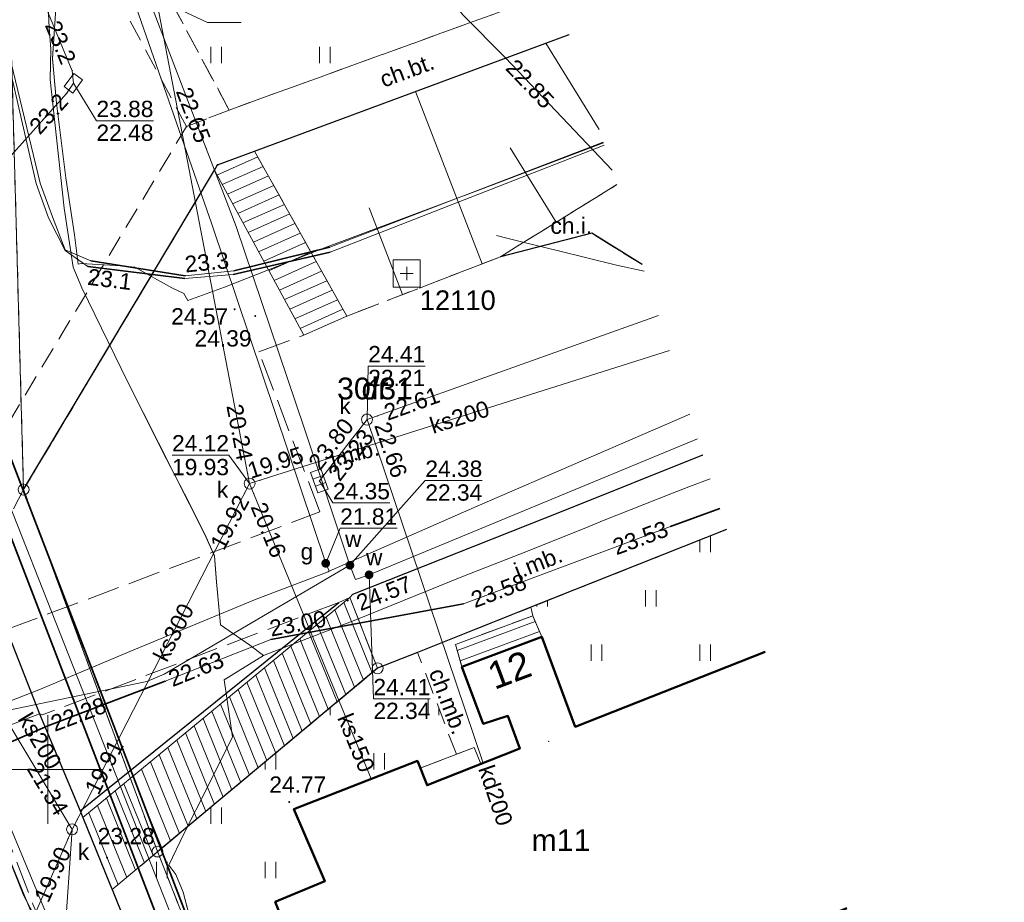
# Model space of a CAD drawing. Extents: x 7395144 to 7395446, y 6007497 to 6007827.
# Tile 53 of 62: x 7395399 to 7395444, y 6007644 to 6007684. Entities that reach past the tile are written whole.
import ezdxf
from ezdxf.enums import TextEntityAlignment as Align

# ---------------------------------------------------------------- set-up
doc = ezdxf.new("R2010")
doc.units = 0
doc.header["$PDSIZE"] = 0.75
for name, pattern in [('PRZER1-1', [2, 1, -1]), ('PRZER2-1', [3, 2, -1]), ('PRZER3-1', [4, 3, -1])]:
    doc.linetypes.add(name, pattern=pattern)
doc.layers.get('0').update_dxf_attribs({"linetype": 'CONTINUOUS', "lineweight": 13})
for name, color, linetype, lineweight in [('GEPADR', 7, 'CONTINUOUS', 18), ('GEPADR_O', 7, 'CONTINUOUS', 18), ('GEPPGD', 7, 'CONTINUOUS', 18), ('GESBZO', 7, 'CONTINUOUS', 50), ('GESBZO_O', 7, 'CONTINUOUS', 50), ('GESDZI', 7, 'CONTINUOUS', 18), ('GESDZI_O', 7, 'CONTINUOUS', 18), ('GESSCH', 7, 'CONTINUOUS', 18), ('GSLKRW', 7, 'CONTINUOUS', 25), ('GSPSSP', 7, 'CONTINUOUS', 18), ('GSPSSP_O', 7, 'CONTINUOUS', 18), ('GSPWPS', 7, 'CONTINUOUS', 13), ('GSPWPS_O', 7, 'CONTINUOUS', 13), ('GSSIIN', 7, 'CONTINUOUS', 18), ('GSSKOA', 7, 'PRZER3-1', 18), ('GSSKOA_O', 7, 'PRZER3-1', 18), ('GSSKOD', 7, 'PRZER2-1', 18), ('GSSKOD_O', 7, 'PRZER2-1', 18), ('GSSSCK', 7, 'CONTINUOUS', 18), ('GSSUTR', 7, 'PRZER2-1', 18), ('GSSZSN', 7, 'PRZER2-1', 18), ('GULLOB', 7, 'CONTINUOUS', 35), ('GUPIKP', 7, 'CONTINUOUS', 18), ('GUPPRZ', 7, 'CONTINUOUS', 18), ('GUPPRZ_O', 7, 'CONTINUOUS', 18)]:
    doc.layers.add(name, color=color, linetype=linetype, lineweight=lineweight)
for name, color, linetype, lineweight, true_color in [('GESUZY', 7, 'PRZER1-1', 18, 0x008000), ('GESUZY_O', 7, 'PRZER1-1', 18, 0x008000), ('GULCPR', 7, 'CONTINUOUS', 18, 0xd200d2), ('GULEPR', 1, 'CONTINUOUS', 18, 0xff0000), ('GULGPR', 7, 'CONTINUOUS', 18, 0xbfbf00), ('GULKPR', 7, 'CONTINUOUS', 18, 0x803300), ('GULKPR_O', 7, 'CONTINUOUS', 18, 0x803300), ('GULTPR', 7, 'CONTINUOUS', 18, 0xff9100), ('GULWPR', 5, 'CONTINUOUS', 18, 0x0000ff), ('GUPGZA', 7, 'CONTINUOUS', 18, 0xbfbf00), ('GUPGZA_O', 7, 'CONTINUOUS', 18, 0xbfbf00), ('GUPKKS', 7, 'CONTINUOUS', 18, 0x803300), ('GUPKSD', 7, 'CONTINUOUS', 18, 0x803300), ('GUPKSD_O', 7, 'CONTINUOUS', 18, 0x803300), ('GUPWZA', 5, 'CONTINUOUS', 18, 0x0000ff), ('GUPWZA_O', 5, 'CONTINUOUS', 18, 0x0000ff)]:
    doc.layers.add(name, color=color, linetype=linetype, lineweight=lineweight, true_color=true_color)
doc.styles.add('GEO-INFO', font='arial.ttf')
pattern_1 = [(90, (7390000, 6000000), (-2.5, 2.5), [0.75, -4.25]), (90, (7390000.5, 6000000), (-2.5, 2.5), [0.75, -4.25])]

# ---------------------------------------------------------------- blocks, each defined once
blk = doc.blocks.new('KOLO')
blk.add_hatch(color=0).paths.add_polyline_path([(-0.5, 0), (-0.482963, -0.12941), (-0.433013, -0.25), (-0.353553, -0.353553), (-0.25, -0.433013), (-0.12941, -0.482963), (0, -0.5), (0.12941, -0.482963), (0.25, -0.433013), (0.353553, -0.353553), (0.433013, -0.25), (0.482963, -0.12941), (0.5, 0), (0.482963, 0.12941), (0.433013, 0.25), (0.353553, 0.353553), (0.25, 0.433013), (0.12941, 0.482963), (0, 0.5), (-0.12941, 0.482963), (-0.25, 0.433013), (-0.353553, 0.353553), (-0.433013, 0.25), (-0.482963, 0.12941)])
blk = doc.blocks.new('POINT')
at = {"color": 0}
blk.add_point((0, 0), dxfattribs=at)
blk = doc.blocks.new('SUUS05')
at = {"color": 0}
blk.add_lwpolyline([(0.5, -0.25), (-0.5, -0.25), (-0.5, 0.25), (0.5, 0.25)], close=True, dxfattribs=at)
for points in [[(-0.175, -0.25), (-0.175, 0.25)], [(0.175, -0.25), (0.175, 0.25)]]:
    blk.add_lwpolyline(points, dxfattribs=at)
blk = doc.blocks.new('OKRAG_PELNY')
at = {"color": 0}
blk.add_lwpolyline([(0, 0.5), (0.12941, 0.482963), (0.25, 0.433013), (0.353553, 0.353553), (0.433013, 0.25), (0.482963, 0.12941), (0.5, 0), (0.482963, -0.12941), (0.433013, -0.25), (0.353553, -0.353553), (0.25, -0.433013), (0.12941, -0.482963), (0, -0.5), (-0.12941, -0.482963), (-0.25, -0.433013), (-0.353553, -0.353553), (-0.433013, -0.25), (-0.482963, -0.12941), (-0.5, 0), (-0.482963, 0.12941), (-0.433013, 0.25), (-0.353553, 0.353553), (-0.25, 0.433013), (-0.12941, 0.482963)], close=True, dxfattribs=at)
blk = doc.blocks.new('PROSTOKAT1_5-1_PELNY')
at = {"color": 0}
blk.add_lwpolyline([(0.75, -0.5), (-0.75, -0.5), (-0.75, 0.5), (0.75, 0.5)], close=True, dxfattribs=at)
blk = doc.blocks.new('EPPGN')
blk.add_hatch(color=0).paths.add_polyline_path([(0, -0.09), (0.027812, -0.085595), (0.052901, -0.072812), (0.072812, -0.052901), (0.085595, -0.027812), (0.09, 0), (0.085595, 0.027812), (0.072812, 0.052901), (0.052901, 0.072812), (0.027812, 0.085595), (0, 0.09), (-0.027812, 0.085595), (-0.052901, 0.072812), (-0.072812, 0.052901), (-0.085595, 0.027812), (-0.09, 0), (-0.085595, -0.027812), (-0.072812, -0.052901), (-0.052901, -0.072812), (-0.027812, -0.085595)])
blk = doc.blocks.new('EPPGS')
at = {"color": 0}
blk.add_lwpolyline([(0, 0.5), (0.154508, 0.475528), (0.293893, 0.404508), (0.404508, 0.293893), (0.475528, 0.154508), (0.5, 0), (0.475528, -0.154508), (0.404508, -0.293893), (0.293893, -0.404508), (0.154508, -0.475528), (0, -0.5), (-0.154508, -0.475528), (-0.293893, -0.404508), (-0.404508, -0.293893), (-0.475528, -0.154508), (-0.5, 0), (-0.475528, 0.154508), (-0.404508, 0.293893), (-0.293893, 0.404508), (-0.154508, 0.475528)], close=True, dxfattribs=at)
blk = doc.blocks.new('GSPSSP')
at = {"color": 0}
blk.add_lwpolyline([(1.25, 1.25), (1.25, -1.25), (-1.25, -1.25), (-1.25, 1.25)], close=True, dxfattribs=at)
for points in [[(0.6, 0), (-0.6, 0)], [(0, 0.6), (0, -0.6)]]:
    blk.add_lwpolyline(points, dxfattribs=at)

msp = doc.modelspace()

# ---------------------------------------------------------------- hatches: boundary and pattern name
at = {"layer": 'GSSUTR', "linetype": 'Continuous', "lineweight": 18}
h = msp.add_hatch(dxfattribs=at)
h.set_pattern_fill('PTTU04', scale=0.5, style=0)
h.set_pattern_definition(pattern_1)
h.paths.add_polyline_path([(7395421.691, 6007691.038), (7395420.293, 6007691.01), (7395417.373, 6007691.111), (7395408.39, 6007691.55), (7395401.44, 6007693.26), (7395408.35, 6007680.34), (7395422.45, 6007685.45), (7395423.36, 6007685.793)], flags=0)
h = msp.add_hatch(dxfattribs=at)
h.set_pattern_fill('PTTU04', scale=0.5, style=0)
h.set_pattern_definition(pattern_1)
h.paths.add_polyline_path([(7395431.232, 6007661.043), (7395422.229, 6007657.465), (7395422.32, 6007657.08), (7395422.74, 6007656.1), (7395424.28, 6007651.97), (7395433.023, 6007655.415)], flags=0)
h = msp.add_hatch(dxfattribs=at)
h.set_pattern_fill('PTTU04', scale=0.5, style=0)
h.set_pattern_definition(pattern_1)
h.paths.add_polyline_path([(7395440.284, 6007632.587), (7395438.354, 6007631.94), (7395433.597, 6007630.385), (7395429.708, 6007629.107), (7395428.956, 6007628.971), (7395427.374, 6007628.682), (7395422.646, 6007627.711), (7395419.641, 6007626.913), (7395426.297, 6007629.724), (7395432.957, 6007632.584), (7395436.927, 6007634.186), (7395439.46, 6007635.177), (7395436.771, 6007643.631), (7395427.59, 6007639.94), (7395427.15, 6007641.16), (7395417.02, 6007637.17), (7395415.32, 6007641.66), (7395411.9, 6007640.33), (7395410.47, 6007643.91), (7395412.76, 6007644.87), (7395411.33, 6007648.18), (7395417.01, 6007650.4), (7395417.142, 6007650.071), (7395418.809, 6007650.703), (7395417.013, 6007655.391), (7395415.171, 6007654.659), (7395405.059, 6007646.22), (7395402.97, 6007644.477), (7395407.06, 6007634.3), (7395411.75, 6007622.79), (7395411.89, 6007622.73), (7395429.26, 6007628.22), (7395438.726, 6007631.469), (7395440.472, 6007631.996)], flags=0)
h.paths.add_polyline_path([(7395408.67, 6007640.17), (7395407.89, 6007639.87), (7395407.04, 6007642.23), (7395407.95, 6007642.53)], flags=0)

# ---------------------------------------------------------------- linework, layer by layer
at = {"color": 7, "linetype": 'Continuous', "lineweight": 13, "elevation": 100, "flags": 128}
for points in [[(7395400, 6007647.5), (7395400, 6007652.5)], [(7395397.5, 6007650), (7395402.5, 6007650)]]:
    msp.add_lwpolyline(points, dxfattribs=at)
at = {"layer": 'GESBZO', "color": 7, "linetype": 'Continuous', "lineweight": 50, "elevation": 10.18}
msp.add_lwpolyline([(7395436.771, 6007643.631), (7395427.59, 6007639.94), (7395427.15, 6007641.16), (7395417.02, 6007637.17), (7395415.32, 6007641.66), (7395411.9, 6007640.33), (7395410.47, 6007643.91), (7395412.76, 6007644.87), (7395411.33, 6007648.18), (7395417.01, 6007650.4), (7395417.46, 6007649.28), (7395421.73, 6007650.97), (7395421.18, 6007652.47), (7395420.04, 6007652.1), (7395419.06, 6007654.72), (7395422.74, 6007656.1), (7395424.28, 6007651.97), (7395433.023, 6007655.415)], dxfattribs=at)
at = {"layer": 'GESDZI', "color": 7, "linetype": 'Continuous', "lineweight": 18, "elevation": 10.22}
for points in [[(7395407.82, 6007677.82), (7395398.89, 6007662.88), (7395398.27, 6007685.14), (7395399.22, 6007692.51), (7395402.34, 6007702.67), (7395403.48, 6007715.12), (7395400.6, 6007717.63), (7395402.32, 6007737.72), (7395407.652, 6007735.174)], [(7395442.297, 6007571.78), (7395438.9, 6007572.22), (7395433.44, 6007572.93), (7395426.87, 6007573.78), (7395424.71, 6007558.34), (7395422.21, 6007554.23), (7395427.04, 6007584.14), (7395402.11, 6007588.59), (7395407.56, 6007620.73), (7395392.56, 6007656.98), (7395384.8, 6007680.52), (7395380.12, 6007687.98), (7395387.93, 6007687.6), (7395391.55, 6007686.44), (7395398.27, 6007685.14), (7395398.89, 6007662.88), (7395405.05, 6007646.23), (7395414.78, 6007621.54), (7395431.85, 6007626.76), (7395433.13, 6007624.47), (7395436.27, 6007622.09), (7395440.39, 6007620.59), (7395444.021, 6007620.839)], [(7395431.233, 6007661.041), (7395415.18, 6007654.66), (7395405.05, 6007646.23), (7395398.89, 6007662.88), (7395407.82, 6007677.82), (7395423.992, 6007683.806)], [(7395423.992, 6007683.806), (7395407.82, 6007677.82)], [(7395444.021, 6007620.839), (7395440.39, 6007620.59), (7395436.27, 6007622.09), (7395433.13, 6007624.47), (7395431.85, 6007626.76), (7395414.78, 6007621.54), (7395405.05, 6007646.23), (7395415.18, 6007654.66), (7395431.233, 6007661.041)]]:
    msp.add_lwpolyline(points, dxfattribs=at)
at = {"layer": 'GESDZI_O', "color": 7, "linetype": 'Continuous', "lineweight": 9, "elevation": 10.81, "flags": 128}
msp.add_lwpolyline([(7395408.907, 6007684.361), (7395407.353, 6007684.36), (7395397.89, 6007688.81)], dxfattribs=at)
at = {"layer": 'GESSCH', "color": 7, "linetype": 'Continuous', "lineweight": 18, "elevation": 10.18}
msp.add_lwpolyline([(7395419.06, 6007654.72), (7395418.77, 6007655.76), (7395422.32, 6007657.08), (7395422.74, 6007656.1)], close=True, dxfattribs=at)
at = {"layer": 'GESSCH', "color": 7, "linetype": 'Continuous', "lineweight": 18, "elevation": 10.18, "flags": 128}
for points in [[(7395418.847, 6007655.484), (7395422.432, 6007656.818)], [(7395418.982, 6007655.001), (7395422.63, 6007656.357)]]:
    msp.add_lwpolyline(points, dxfattribs=at)
at = {"layer": 'GESUZY', "color": 96, "linetype": 'PRZER1-1', "lineweight": 18, "ltscale": 0.5, "true_color": 0x008000, "elevation": 10.08}
for points in [[(7395398.89, 6007662.88), (7395398.27, 6007685.14), (7395399.22, 6007692.51), (7395402.34, 6007702.67), (7395403.48, 6007715.12), (7395400.6, 6007717.63), (7395402.32, 6007737.72), (7395407.652, 6007735.174)], [(7395442.297, 6007571.78), (7395438.9, 6007572.22), (7395433.44, 6007572.93), (7395426.87, 6007573.78), (7395424.71, 6007558.34), (7395422.21, 6007554.23), (7395427.04, 6007584.14), (7395402.11, 6007588.59), (7395407.56, 6007620.73), (7395392.56, 6007656.98), (7395384.8, 6007680.52), (7395380.12, 6007687.98), (7395387.93, 6007687.6), (7395391.55, 6007686.44), (7395398.27, 6007685.14), (7395398.89, 6007662.88), (7395405.05, 6007646.23), (7395414.78, 6007621.54), (7395431.85, 6007626.76), (7395433.13, 6007624.47), (7395436.27, 6007622.09), (7395440.39, 6007620.59), (7395444.021, 6007620.839)], [(7395431.233, 6007661.041), (7395415.18, 6007654.66), (7395405.05, 6007646.23), (7395398.89, 6007662.88), (7395407.82, 6007677.82), (7395423.992, 6007683.806)], [(7395423.992, 6007683.806), (7395407.82, 6007677.82), (7395398.89, 6007662.88)], [(7395414.78, 6007621.54), (7395405.05, 6007646.23), (7395415.18, 6007654.66), (7395431.233, 6007661.041)]]:
    msp.add_lwpolyline(points, dxfattribs=at)
at = {"layer": 'GSLKRW', "color": 7, "linetype": 'Continuous', "lineweight": 25, "elevation": 10.18}
for points in [[(7395398.89, 6007662.88), (7395407.67, 6007677.57), (7395407.82, 6007677.82), (7395409.52, 6007678.45), (7395423.991, 6007683.808)], [(7395427.354, 6007673.234), (7395425.033, 6007674.668), (7395420.837, 6007673.592)], [(7395414.045, 6007658.069), (7395423.728, 6007661.897), (7395430.141, 6007664.475)], [(7395431.232, 6007661.043), (7395422.229, 6007657.465), (7395417.013, 6007655.391), (7395415.171, 6007654.659), (7395405.059, 6007646.22)], [(7395396.99, 6007659.31), (7395398.09, 6007656.49), (7395398.11, 6007656.44), (7395399.62, 6007652.57), (7395401.5, 6007648.1), (7395401.62, 6007647.8), (7395402.88, 6007644.7), (7395402.97, 6007644.48), (7395407.06, 6007634.3), (7395407.07, 6007634.3)], [(7395401.5, 6007648.1), (7395413.4, 6007657.69)]]:
    msp.add_lwpolyline(points, dxfattribs=at)
at = {"layer": 'GSSIIN', "color": 7, "linetype": 'Continuous', "lineweight": 18, "elevation": 10.18}
msp.add_lwpolyline([(7395417.142, 6007650.071), (7395419.62, 6007651.01), (7395419.939, 6007650.261), (7395417.46, 6007649.28)], close=True, dxfattribs=at)
at = {"layer": 'GSSKOA', "color": 7, "linetype": 'PRZER3-1', "lineweight": 18, "ltscale": 0.5, "elevation": 10.18}
for points in [[(7395430.141, 6007664.475), (7395423.728, 6007661.897), (7395414.045, 6007658.069), (7395413.91, 6007657.92), (7395413.4, 6007657.69), (7395399.764, 6007652.522), (7395399.62, 6007652.57), (7395398.11, 6007656.44), (7395412.529, 6007661.851), (7395409.716, 6007669.22), (7395411.79, 6007669.98), (7395413.76, 6007670.86), (7395420.837, 6007673.592), (7395425.033, 6007674.668), (7395427.354, 6007673.234)], [(7395431.232, 6007661.043), (7395422.229, 6007657.465), (7395417.013, 6007655.391), (7395415.171, 6007654.659), (7395413.91, 6007657.92), (7395414.045, 6007658.069), (7395423.728, 6007661.897), (7395430.141, 6007664.475)]]:
    msp.add_lwpolyline(points, dxfattribs=at)
for points in [[(7395394.701, 6007655.16), (7395398.092, 6007656.486), (7395398.11, 6007656.44), (7395399.62, 6007652.57), (7395396.407, 6007651.334), (7395395.463, 6007651.069), (7395395.161, 6007650.982), (7395393.556, 6007654.845), (7395393.813, 6007654.936), (7395393.906, 6007654.959)], [(7395396.407, 6007651.334), (7395399.32, 6007643.81), (7395400.33, 6007641.44), (7395409.33, 6007619.67), (7395412.52, 6007620.77), (7395411.75, 6007622.79), (7395407.06, 6007634.3), (7395402.97, 6007644.48), (7395402.88, 6007644.7), (7395401.62, 6007647.8), (7395401.5, 6007648.1), (7395399.62, 6007652.57)]]:
    msp.add_lwpolyline(points, close=True, dxfattribs=at)
at = {"layer": 'GSSKOD', "color": 7, "linetype": 'PRZER2-1', "lineweight": 18, "ltscale": 0.5, "elevation": 10.18}
for points in [[(7395421.691, 6007691.038), (7395420.293, 6007691.01), (7395417.373, 6007691.111), (7395408.39, 6007691.55), (7395401.44, 6007693.26), (7395408.35, 6007680.34), (7395406.39, 6007679.58), (7395398.36, 6007694.59), (7395393.68, 6007697.27), (7395393.94, 6007699.77), (7395398.78, 6007696.73), (7395402.39, 6007695.13), (7395408.34, 6007693.8), (7395415.831, 6007693.788), (7395415.908, 6007693.808), (7395418.955, 6007693.723), (7395420.84, 6007693.713)], [(7395423.991, 6007683.808), (7395409.52, 6007678.45), (7395407.82, 6007677.82), (7395407.67, 6007677.57), (7395398.89, 6007662.88), (7395396.99, 6007659.31), (7395395.87, 6007662.08), (7395406.39, 6007679.58), (7395408.35, 6007680.34), (7395422.45, 6007685.45), (7395423.36, 6007685.793)], [(7395427.354, 6007673.234), (7395425.033, 6007674.668), (7395420.837, 6007673.592), (7395426.186, 6007676.907)]]:
    msp.add_lwpolyline(points, dxfattribs=at)
msp.add_lwpolyline([(7395422.32, 6007657.08), (7395418.77, 6007655.76), (7395419.06, 6007654.72), (7395420.04, 6007652.1), (7395421.18, 6007652.47), (7395421.73, 6007650.97), (7395419.939, 6007650.261), (7395419.62, 6007651.01), (7395418.809, 6007650.703), (7395417.013, 6007655.391), (7395422.229, 6007657.465)], close=True, dxfattribs=at)
at = {"layer": 'GSSSCK', "color": 7, "linetype": 'Continuous', "lineweight": 18, "elevation": 10.18}
for points in [[(7395413.76, 6007670.86), (7395409.52, 6007678.45), (7395407.82, 6007677.82), (7395407.67, 6007677.57), (7395411.79, 6007669.98)], [(7395402.97, 6007644.477), (7395401.623, 6007647.796), (7395413.91, 6007657.92), (7395415.171, 6007654.659)]]:
    msp.add_lwpolyline(points, close=True, dxfattribs=at)
at = {"layer": 'GSSSCK', "color": 7, "linetype": 'Continuous', "lineweight": 18, "elevation": 10.18, "flags": 128}
for points in [[(7395409.667, 6007678.187), (7395407.79, 6007677.349)], [(7395409.912, 6007677.749), (7395408.029, 6007676.908)], [(7395410.156, 6007677.311), (7395408.268, 6007676.468)], [(7395410.401, 6007676.873), (7395408.508, 6007676.027)], [(7395410.646, 6007676.434), (7395408.747, 6007675.586)], [(7395410.891, 6007675.996), (7395408.986, 6007675.145)], [(7395411.136, 6007675.558), (7395409.225, 6007674.705)], [(7395411.38, 6007675.12), (7395409.465, 6007674.264)], [(7395411.625, 6007674.681), (7395409.704, 6007673.823)], [(7395411.87, 6007674.243), (7395409.943, 6007673.382)], [(7395412.115, 6007673.805), (7395410.182, 6007672.942)], [(7395412.36, 6007673.367), (7395410.422, 6007672.501)], [(7395412.605, 6007672.928), (7395410.661, 6007672.06)], [(7395412.849, 6007672.49), (7395410.9, 6007671.619)], [(7395413.094, 6007672.052), (7395411.139, 6007671.179)], [(7395413.339, 6007671.614), (7395411.379, 6007670.738)], [(7395413.584, 6007671.175), (7395411.618, 6007670.297)], [(7395413.62, 6007657.681), (7395414.928, 6007654.456)], [(7395413.215, 6007657.347), (7395414.525, 6007654.12)], [(7395412.406, 6007656.681), (7395413.719, 6007653.447)], [(7395412.811, 6007657.014), (7395414.122, 6007653.784)], [(7395412.002, 6007656.348), (7395413.316, 6007653.111)], [(7395411.598, 6007656.015), (7395412.913, 6007652.774)], [(7395410.789, 6007655.348), (7395412.107, 6007652.102)], [(7395411.193, 6007655.681), (7395412.51, 6007652.438)], [(7395410.384, 6007655.015), (7395411.704, 6007651.765)], [(7395409.98, 6007654.682), (7395411.3, 6007651.429)], [(7395409.171, 6007654.016), (7395410.494, 6007650.756)], [(7395409.576, 6007654.349), (7395410.897, 6007651.092)], [(7395408.767, 6007653.682), (7395410.091, 6007650.42)], [(7395408.363, 6007653.349), (7395409.688, 6007650.083)], [(7395407.554, 6007652.683), (7395408.882, 6007649.41)], [(7395407.958, 6007653.016), (7395409.285, 6007649.747)], [(7395407.149, 6007652.35), (7395408.479, 6007649.074)], [(7395406.745, 6007652.016), (7395408.076, 6007648.738)], [(7395405.936, 6007651.35), (7395407.27, 6007648.065)], [(7395406.341, 6007651.683), (7395407.673, 6007648.401)], [(7395405.532, 6007651.017), (7395406.867, 6007647.728)], [(7395404.723, 6007650.35), (7395406.06, 6007647.056)], [(7395405.128, 6007650.684), (7395406.464, 6007647.392)], [(7395404.319, 6007650.017), (7395405.657, 6007646.719)], [(7395403.914, 6007649.684), (7395405.254, 6007646.383)], [(7395403.106, 6007649.018), (7395404.448, 6007645.71)], [(7395403.51, 6007649.351), (7395404.851, 6007646.046)], [(7395402.701, 6007648.684), (7395404.045, 6007645.374)], [(7395402.297, 6007648.351), (7395403.642, 6007645.037)], [(7395401.893, 6007648.018), (7395403.239, 6007644.701)]]:
    msp.add_lwpolyline(points, dxfattribs=at)
at = {"layer": 'GSSUTR', "color": 7, "linetype": 'PRZER2-1', "lineweight": 18, "ltscale": 0.5, "elevation": 10.1}
for points in [[(7395423.36, 6007685.793), (7395422.45, 6007685.45), (7395408.35, 6007680.34), (7395401.44, 6007693.26)], [(7395422.229, 6007657.465), (7395431.232, 6007661.043)], [(7395433.023, 6007655.415), (7395424.28, 6007651.97), (7395422.74, 6007656.1), (7395422.32, 6007657.08), (7395422.229, 6007657.465)], [(7395436.771, 6007643.631), (7395427.59, 6007639.94), (7395427.15, 6007641.16), (7395417.02, 6007637.17), (7395415.32, 6007641.66), (7395411.9, 6007640.33), (7395410.47, 6007643.91), (7395412.76, 6007644.87), (7395411.33, 6007648.18), (7395417.01, 6007650.4), (7395417.142, 6007650.071), (7395418.809, 6007650.703), (7395417.013, 6007655.391), (7395415.171, 6007654.659), (7395405.059, 6007646.22), (7395402.97, 6007644.477), (7395407.06, 6007634.3), (7395411.75, 6007622.79), (7395411.89, 6007622.73), (7395429.26, 6007628.22), (7395438.726, 6007631.469), (7395440.472, 6007631.996)]]:
    msp.add_lwpolyline(points, dxfattribs=at)
at = {"layer": 'GSSZSN', "color": 7, "linetype": 'PRZER2-1', "lineweight": 18, "ltscale": 0.5, "elevation": 10.06}
for points in [[(7395409.52, 6007678.45), (7395423.991, 6007683.808)], [(7395413.76, 6007670.86), (7395409.52, 6007678.45)], [(7395426.186, 6007676.907), (7395420.837, 6007673.592), (7395413.76, 6007670.86)]]:
    msp.add_lwpolyline(points, dxfattribs=at)
at = {"layer": 'GSSZSN', "color": 7, "linetype": 'Continuous', "lineweight": 18, "elevation": 10.06, "flags": 128}
for points in [[(7395422.921, 6007683.411), (7395425.379, 6007679.445)], [(7395416.931, 6007681.194), (7395419.991, 6007673.266)], [(7395423.403, 6007675.182), (7395421.284, 6007678.601)], [(7395416.329, 6007671.852), (7395414.789, 6007675.841)]]:
    msp.add_lwpolyline(points, dxfattribs=at)
at = {"layer": 'GULCPR', "color": 212, "linetype": 'Continuous', "lineweight": 18, "true_color": 0xd200d2, "elevation": 10.14}
msp.add_lwpolyline([(7395369.833, 6007753.029), (7395369.357, 6007750.26), (7395369.189, 6007749.498), (7395366.116, 6007725.71), (7395366.048, 6007725.189), (7395363.837, 6007725.571), (7395363.599, 6007723.954), (7395364.938, 6007723.745), (7395361.069, 6007693.502), (7395361.575, 6007693.383), (7395383.964, 6007688.097), (7395394.236, 6007672.301), (7395407.687, 6007638.201), (7395412.217, 6007628.241), (7395412.637, 6007627.31)], dxfattribs=at)
at = {"layer": 'GULEPR', "color": 1, "linetype": 'Continuous', "lineweight": 18, "true_color": 0xff0000, "elevation": 10.14}
for points in [[(7395397.801, 6007689.718), (7395398.816, 6007689.345), (7395399.692, 6007689.092), (7395399.974, 6007686.071), (7395400.068, 6007684.134), (7395400.139, 6007683.138), (7395400.111, 6007681.765), (7395400.11, 6007681.74), (7395400.326, 6007679.768), (7395400.762, 6007675.824), (7395401.167, 6007673.104), (7395401.571, 6007672.165), (7395403.687, 6007667.818), (7395407.232, 6007660.809), (7395407.678, 6007659.823), (7395407.764, 6007658.627), (7395407.958, 6007656.659), (7395409.303, 6007655.717), (7395409.938, 6007655.247)], [(7395409.938, 6007655.247), (7395409.303, 6007655.717), (7395407.958, 6007656.659), (7395407.766, 6007658.629), (7395407.682, 6007659.83), (7395407.23, 6007660.823), (7395406.294, 6007662.683), (7395405.446, 6007664.31), (7395403.688, 6007667.819), (7395401.571, 6007672.165), (7395401.167, 6007673.104), (7395400.763, 6007675.824), (7395400.327, 6007679.769), (7395400.11, 6007681.74), (7395400.139, 6007683.138), (7395400.069, 6007684.134), (7395399.977, 6007686.073), (7395399.692, 6007689.092), (7395398.816, 6007689.346), (7395397.802, 6007689.721)], [(7395425.566, 6007678.857), (7395412.986, 6007674.027), (7395408.567, 6007672.944), (7395406.331, 6007672.72), (7395401.982, 6007673.406), (7395400.799, 6007673.903), (7395400.214, 6007675.429), (7395399.66, 6007676.982), (7395398.214, 6007682.954), (7395398.197, 6007684.067), (7395398.258, 6007686.046), (7395398.553, 6007687.723), (7395399.36, 6007688.168), (7395398.727, 6007688.314), (7395397.617, 6007688.426)], [(7395400.37, 6007685.006), (7395400.214, 6007682.706), (7395400.403, 6007680.654), (7395400.841, 6007677.218), (7395401.226, 6007674.602), (7395401.403, 6007673.242), (7395401.533, 6007673.286), (7395403.384, 6007673.18), (7395404.016, 6007673.118), (7395405.717, 6007672.155), (7395406.262, 6007671.896), (7395406.448, 6007671.58), (7395408.137, 6007672.195), (7395412.614, 6007673.948), (7395419.921, 6007676.683), (7395425.574, 6007678.831)], [(7395400.373, 6007685.008), (7395400.216, 6007682.701), (7395400.404, 6007680.655), (7395400.842, 6007677.219), (7395401.227, 6007674.602), (7395401.403, 6007673.243), (7395401.533, 6007673.287), (7395403.384, 6007673.18), (7395404.017, 6007673.119), (7395405.717, 6007672.156), (7395406.263, 6007671.896), (7395406.448, 6007671.58), (7395408.136, 6007672.195), (7395412.614, 6007673.949), (7395419.92, 6007676.684), (7395425.574, 6007678.832)], [(7395420.657, 6007674.564), (7395421.183, 6007674.43), (7395421.985, 6007674.227), (7395423.441, 6007673.885), (7395426.175, 6007673.209), (7395427.454, 6007672.922)], [(7395387.817, 6007671.07), (7395390.168, 6007664.977), (7395396.22, 6007650.803), (7395408.332, 6007621.201), (7395404.851, 6007602.286), (7395403.891, 6007600.367)], [(7395430.488, 6007663.382), (7395429.576, 6007663.04), (7395428.675, 6007662.69), (7395425.611, 6007661.467), (7395424.876, 6007661.173), (7395422.083, 6007660.045), (7395419.137, 6007658.901), (7395414.176, 6007656.888), (7395409.938, 6007655.247)], [(7395409.938, 6007655.247), (7395414.176, 6007656.888), (7395419.137, 6007658.901), (7395422.083, 6007660.045), (7395424.876, 6007661.173), (7395425.611, 6007661.467), (7395428.675, 6007662.69), (7395429.576, 6007663.04), (7395430.488, 6007663.382)], [(7395392.91, 6007658.4), (7395393.81, 6007656.02), (7395396.28, 6007650.76), (7395398.89, 6007644.22), (7395399.91, 6007642.27), (7395403.44, 6007633.15), (7395407.28, 6007623.83)], [(7395413.696, 6007623.232), (7395412.308, 6007625.596), (7395410.219, 6007629.1), (7395408.203, 6007632.981), (7395408.991, 6007633.852), (7395408.405, 6007636.049), (7395407.826, 6007637.94), (7395407.485, 6007639.537), (7395407.362, 6007640.007), (7395406.236, 6007644.366), (7395405.901, 6007645.174), (7395405.568, 6007645.601), (7395406.261, 6007647.037), (7395407.352, 6007649.188), (7395408.503, 6007651.513), (7395408.119, 6007654.131), (7395409.938, 6007655.247)], [(7395409.938, 6007655.247), (7395408.119, 6007654.131), (7395408.503, 6007651.513), (7395407.352, 6007649.188), (7395406.261, 6007647.037), (7395405.568, 6007645.601), (7395405.901, 6007645.174), (7395406.236, 6007644.366), (7395406.536, 6007643.201), (7395407.362, 6007640.007), (7395407.485, 6007639.537), (7395407.826, 6007637.94), (7395408.405, 6007636.049), (7395408.991, 6007633.852), (7395408.203, 6007632.981), (7395410.219, 6007629.1), (7395412.308, 6007625.596), (7395413.696, 6007623.232)]]:
    msp.add_lwpolyline(points, dxfattribs=at)
at = {"layer": 'GULGPR', "color": 52, "linetype": 'Continuous', "lineweight": 18, "true_color": 0xbfbf00, "elevation": 10.14}
for points in [[(7395397.434, 6007766.183), (7395397.386, 6007764.762), (7395397.267, 6007762.759), (7395396.212, 6007741.908), (7395395.384, 6007729.158), (7395395.933, 6007722.958), (7395396.245, 6007718.235), (7395398.154, 6007707.416), (7395400.518, 6007705.22), (7395400.957, 6007701.805), (7395402.124, 6007692.742), (7395402.55, 6007689.436), (7395407.548, 6007675.091), (7395412.793, 6007659.488), (7395412.954, 6007659.124)], [(7395425.972, 6007677.58), (7395421.06, 6007682.74), (7395419.1, 6007684.72), (7395414.35, 6007690.88), (7395413.15, 6007693.71), (7395411.47, 6007700.44), (7395412.15, 6007712.62), (7395404.26, 6007713.55), (7395404.77, 6007721.77), (7395405.824, 6007740.92)], [(7395412.954, 6007659.124), (7395419.759, 6007662.111), (7395429.546, 6007666.343)], [(7395399.97, 6007595.99), (7395403.16, 6007622.32), (7395397.62, 6007635.51), (7395396.17, 6007639.01), (7395395.32, 6007641.06), (7395391.93, 6007647.52), (7395394.54, 6007649.64), (7395400, 6007652.01), (7395405.41, 6007654.06), (7395410.27, 6007655.99), (7395419.13, 6007657.63), (7395428.66, 6007661.18), (7395430.926, 6007662.005)], [(7395385.889, 6007561.088), (7395386.037, 6007561.789), (7395388.299, 6007571.275), (7395390.221, 6007579.807), (7395390.969, 6007583.103), (7395391.94, 6007586.822), (7395394.587, 6007597.685), (7395396.114, 6007610.079), (7395395.343, 6007615.582), (7395394.457, 6007620.556), (7395391.65, 6007636.07), (7395389.917, 6007645.204), (7395389.078, 6007649.565), (7395399.675, 6007653.696), (7395403.776, 6007655.436), (7395409.587, 6007657.833), (7395412.902, 6007659.101), (7395412.954, 6007659.124)]]:
    msp.add_lwpolyline(points, dxfattribs=at)
at = {"layer": 'GULKPR', "color": 36, "linetype": 'Continuous', "lineweight": 18, "true_color": 0x803300, "elevation": 10.14}
for points in [[(7395409.291, 6007663.156), (7395402.794, 6007696.892), (7395394.37, 6007708.01), (7395394.66, 6007714.6), (7395396.485, 6007729.199), (7395399.418, 6007759.91), (7395399.552, 6007760.639)], [(7395414.695, 6007666.101), (7395428.102, 6007670.884)], [(7395409.291, 6007663.156), (7395428.611, 6007669.282)], [(7395413.875, 6007665.047), (7395414.695, 6007666.101)], [(7395414.695, 6007666.101), (7395420.036, 6007650.299)], [(7395412.5, 6007663.28), (7395413.875, 6007665.047)], [(7395401.12, 6007647.25), (7395409.291, 6007663.156)], [(7395409.291, 6007663.156), (7395414.892, 6007649.572)], [(7395401.12, 6007647.25), (7395398.353, 6007651.871)], [(7395384.155, 6007608.713), (7395385.827, 6007612.545), (7395401.12, 6007647.25)]]:
    msp.add_lwpolyline(points, dxfattribs=at)
at = {"layer": 'GULLOB', "color": 7, "linetype": 'Continuous', "lineweight": 35, "elevation": 10.12}
for points in [[(7395413.654, 6007626.816), (7395419.486, 6007614.175), (7395422.877, 6007607.052), (7395418.997, 6007585.438), (7395417.586, 6007585.677), (7395421.32, 6007606.416), (7395417.606, 6007614.235), (7395407.148, 6007637.7), (7395394.093, 6007671.597), (7395383.773, 6007687.421), (7395360.309, 6007692.618), (7395364.145, 6007722.468), (7395362.683, 6007722.707), (7395363.227, 6007726.797), (7395364.716, 6007726.581), (7395367.676, 6007750.689)], [(7395365.662, 6007724.491), (7395361.788, 6007693.981), (7395384.289, 6007688.84), (7395395.448, 6007671.695), (7395403.049, 6007652.012), (7395408.082, 6007638.892), (7395412.944, 6007628.355)], [(7395408.567, 6007672.944), (7395412.986, 6007674.027)], [(7395408.538, 6007672.775), (7395413.003, 6007673.806)], [(7395401.847, 6007673.143), (7395406.314, 6007672.59)], [(7395401.982, 6007673.406), (7395406.331, 6007672.72)], [(7395428.66, 6007661.18), (7395430.926, 6007662.005)], [(7395410.27, 6007655.99), (7395419.13, 6007657.63)], [(7395394.54, 6007649.64), (7395400, 6007652.01), (7395405.41, 6007654.06)]]:
    msp.add_lwpolyline(points, dxfattribs=at)
at = {"layer": 'GULTPR', "color": 30, "linetype": 'Continuous', "lineweight": 18, "true_color": 0xff9100, "elevation": 10.14}
for points in [[(7395384.6, 6007625.64), (7395384.76, 6007626.25), (7395385.33, 6007654.42), (7395386.14, 6007662.17), (7395387.03, 6007665.3), (7395388.35, 6007667.1), (7395400.87, 6007681.1), (7395401.18, 6007681.57), (7395401.13, 6007682.15), (7395399.69, 6007685.64), (7395399.78, 6007691.74), (7395404.28, 6007702.34), (7395405.72, 6007719.47), (7395404.91, 6007724.33), (7395406.56, 6007729.62), (7395406.43, 6007730.26), (7395406.24, 6007730.89), (7395404.31, 6007732.56), (7395402.24, 6007736.29), (7395401.52, 6007738.67), (7395403.231, 6007749.073)], [(7395371.331, 6007705.775), (7395371.157, 6007705.293), (7395370.675, 6007702.428), (7395374.529, 6007693.44), (7395374.789, 6007692.999), (7395375.163, 6007692.65), (7395383.345, 6007691.196), (7395383.805, 6007690.893), (7395384.251, 6007690.574), (7395383.204, 6007688.008), (7395383.227, 6007684.89), (7395383.243, 6007684.358), (7395383.679, 6007683.993), (7395387.149, 6007675.916), (7395389.045, 6007669.568), (7395404.095, 6007633.335), (7395404.505, 6007633.215)], [(7395397.589, 6007688.233), (7395398.342, 6007688.065), (7395398.039, 6007684.106), (7395398.096, 6007682.991), (7395399.468, 6007676.953), (7395400.04, 6007675.378), (7395400.797, 6007673.883), (7395401.847, 6007673.143), (7395406.314, 6007672.59), (7395408.538, 6007672.775), (7395413.003, 6007673.806), (7395425.608, 6007678.725)]]:
    msp.add_lwpolyline(points, dxfattribs=at)
at = {"layer": 'GULWPR', "color": 5, "linetype": 'Continuous', "lineweight": 18, "true_color": 0x0000ff, "elevation": 10.14}
for points in [[(7395413.91, 6007659.4), (7395411.815, 6007665.671), (7395408.668, 6007674.977), (7395408.39, 6007675.702), (7395407.294, 6007678.572), (7395404.547, 6007685.754)], [(7395414.79, 6007658.96), (7395429.903, 6007665.221)], [(7395391.398, 6007651.328), (7395404.558, 6007654.055), (7395405.352, 6007654.384), (7395413.91, 6007659.4)], [(7395413.91, 6007659.4), (7395414.16, 6007658.74), (7395414.79, 6007658.96)]]:
    msp.add_lwpolyline(points, dxfattribs=at)
at = {"layer": 'GUPPRZ_O', "color": 30, "linetype": 'Continuous', "lineweight": 9, "true_color": 0xff9100, "elevation": 10.8, "flags": 128}
for points in [[(7395404.865, 6007679.844), (7395402.244, 6007679.842), (7395401.18, 6007681.57)], [(7395402.244, 6007679.842), (7395404.865, 6007679.844)]]:
    msp.add_lwpolyline(points, dxfattribs=at)
at = {"layer": 'GUPPRZ_O', "color": 36, "linetype": 'Continuous', "lineweight": 9, "true_color": 0x803300, "elevation": 10.8, "flags": 128}
for points in [[(7395417.372, 6007668.563), (7395414.751, 6007668.563), (7395414.695, 6007666.101)], [(7395414.751, 6007668.563), (7395417.372, 6007668.563)], [(7395405.721, 6007664.463), (7395408.342, 6007664.463), (7395409.291, 6007663.156)], [(7395405.721, 6007664.463), (7395408.342, 6007664.463)], [(7395415.748, 6007662.265), (7395413.127, 6007662.265), (7395412.5, 6007663.28)], [(7395403.389, 6007642.151), (7395400.769, 6007642.149), (7395401.12, 6007647.25)]]:
    msp.add_lwpolyline(points, dxfattribs=at)
at = {"layer": 'GUPPRZ_O', "color": 5, "linetype": 'Continuous', "lineweight": 9, "true_color": 0x0000ff, "elevation": 10.8, "flags": 128}
for points in [[(7395419.998, 6007663.292), (7395417.377, 6007663.292), (7395413.91, 6007659.4)], [(7395417.377, 6007663.292), (7395419.998, 6007663.292)], [(7395417.607, 6007653.249), (7395414.987, 6007653.249), (7395414.79, 6007658.96)], [(7395414.987, 6007653.249), (7395417.607, 6007653.249)]]:
    msp.add_lwpolyline(points, dxfattribs=at)
at = {"layer": 'GUPPRZ_O', "color": 52, "linetype": 'Continuous', "lineweight": 9, "true_color": 0xbfbf00, "elevation": 10.8, "flags": 128}
msp.add_lwpolyline([(7395416.08, 6007661.098), (7395413.459, 6007661.098), (7395412.793, 6007659.488)], dxfattribs=at)

# ---------------------------------------------------------------- block references
at = {"layer": 'GEPADR', "color": 7, "lineweight": 18}
msp.add_blockref('POINT', (7395423.046, 6007651.3, 10.28), dxfattribs=at)
at = {"layer": 'GEPPGD', "color": 7, "lineweight": 18, "xscale": 0.5, "yscale": 0.5}
for name, p in [('EPPGN', (7395407.82, 6007677.82, 10.24)), ('EPPGS', (7395398.89, 6007662.88, 10.24)), ('EPPGS', (7395415.18, 6007654.66, 10.24)), ('EPPGS', (7395405.05, 6007646.23, 10.24))]:
    msp.add_blockref(name, p, dxfattribs=at)
at = {"layer": 'GSPSSP', "color": 7, "lineweight": 18, "xscale": 0.5, "yscale": 0.5}
msp.add_blockref('GSPSSP', (7395416.52, 6007672.82, 10.36), dxfattribs=at)
at = {"layer": 'GSPWPS', "color": 7, "lineweight": 13, "xscale": 0.09, "yscale": 0.09}
for p in [(7395406.39, 6007679.58, 10.08), (7395408.599, 6007671.176, 10.08), (7395409.549, 6007670.868, 10.08), (7395413.801, 6007657.776, 10.08), (7395411.116, 6007648.51, 10.08), (7395402.73, 6007645.95, 10.08)]:
    msp.add_blockref('KOLO', p, dxfattribs=at)
at = {"layer": 'GUPGZA', "color": 52, "lineweight": 18, "true_color": 0xbfbf00, "xscale": 0.4, "yscale": 0.4, "rotation": 108.5171612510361}
msp.add_blockref('KOLO', (7395412.793, 6007659.488, 10.16), dxfattribs=at)
at = {"layer": 'GUPIKP', "color": 30, "lineweight": 18, "true_color": 0xff9100, "xscale": 0.5, "yscale": 0.5, "rotation": 233.4219507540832}
msp.add_blockref('PROSTOKAT1_5-1_PELNY', (7395401.18, 6007681.57, 10.16), dxfattribs=at)
at = {"layer": 'GUPKKS', "color": 36, "lineweight": 18, "true_color": 0x803300, "rotation": 109.6630757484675}
msp.add_blockref('SUUS05', (7395412.5, 6007663.28, 10.16), dxfattribs=at)
at = {"layer": 'GUPKSD', "color": 36, "lineweight": 18, "true_color": 0x803300, "xscale": 0.5, "yscale": 0.5}
for p in [(7395414.695, 6007666.101, 10.16), (7395409.291, 6007663.156, 10.16), (7395401.12, 6007647.25, 10.16)]:
    msp.add_blockref('OKRAG_PELNY', p, dxfattribs=at)
at = {"layer": 'GUPPRZ', "color": 52, "lineweight": 18, "true_color": 0xbfbf00}
for p in [(7395421.06, 6007682.74, 10.16), (7395428.66, 6007661.18, 10.16), (7395412.793, 6007659.488, 10.16), (7395419.13, 6007657.63, 10.16), (7395410.27, 6007655.99, 10.16), (7395405.41, 6007654.06, 10.16), (7395400, 6007652.01, 10.16)]:
    msp.add_blockref('POINT', p, dxfattribs=at)
at = {"layer": 'GUPPRZ', "color": 30, "lineweight": 18, "true_color": 0xff9100}
for p in [(7395401.13, 6007682.15, 10.16), (7395401.18, 6007681.57, 10.16), (7395400.87, 6007681.1, 10.16), (7395401.847, 6007673.143, 10.16)]:
    msp.add_blockref('POINT', p, dxfattribs=at)
at = {"layer": 'GUPPRZ', "color": 5, "lineweight": 18, "true_color": 0x0000ff}
for p in [(7395407.294, 6007678.572, 10.16), (7395413.91, 6007659.4, 10.16), (7395414.79, 6007658.96, 10.16)]:
    msp.add_blockref('POINT', p, dxfattribs=at)
at = {"layer": 'GUPPRZ', "color": 1, "lineweight": 18, "true_color": 0xff0000}
msp.add_blockref('POINT', (7395406.331, 6007672.72, 10.16), dxfattribs=at)
at = {"layer": 'GUPPRZ', "color": 36, "lineweight": 18, "true_color": 0x803300}
for p in [(7395415.164, 6007666.272, 10.16), (7395414.695, 6007666.101, 10.16), (7395414.37, 6007665.683, 10.16), (7395414.855, 6007665.628, 10.16), (7395409.199, 6007663.635, 10.16), (7395412.719, 6007663.562, 10.16), (7395409.291, 6007663.156, 10.16), (7395409.77, 6007663.307, 10.16), (7395412.5, 6007663.28, 10.16), (7395409.067, 6007662.721, 10.16), (7395409.481, 6007662.694, 10.16), (7395400.864, 6007647.675, 10.16), (7395401.357, 6007647.712, 10.16), (7395401.12, 6007647.25, 10.16), (7395400.921, 6007646.811, 10.16)]:
    msp.add_blockref('POINT', p, dxfattribs=at)
at = {"layer": 'GUPWZA', "color": 5, "lineweight": 18, "true_color": 0x0000ff, "xscale": 0.4, "yscale": 0.4}
for p, rotation in [((7395413.91, 6007659.4, 10.16), 290.7177370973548), ((7395414.79, 6007658.96, 10.16), 199.0444748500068)]:
    msp.add_blockref('KOLO', p, dxfattribs=dict(at, rotation=rotation))

# ---------------------------------------------------------------- texts
at = {"layer": 'GEPADR_O', "color": 7, "linetype": 'Continuous', "lineweight": 0, "style": 'GEO-INFO'}
msp.add_text('12', height=1.25, rotation=20.556, dxfattribs=at).set_placement((7395420.555, 6007653.66, 10.8))
at = {"layer": 'GESBZO_O', "color": 7, "linetype": 'Continuous', "lineweight": 0, "style": 'GEO-INFO'}
msp.add_text('m11', height=1, dxfattribs=at).set_placement((7395423.62, 6007646.754, 10.8), align=Align.MIDDLE_CENTER)
at = {"layer": 'GESDZI_O', "color": 7, "linetype": 'Continuous', "lineweight": 0, "style": 'GEO-INFO'}
msp.add_text('30/31', height=1, dxfattribs=at).set_placement((7395415.061, 6007667.531, 10.81), align=Align.MIDDLE_CENTER)
at = {"layer": 'GESUZY_O', "color": 96, "linetype": 'Continuous', "lineweight": 0, "true_color": 0x008000, "style": 'GEO-INFO'}
msp.add_text('dr', height=1, dxfattribs=at).set_placement((7395415.061, 6007667.531, 10.8), align=Align.MIDDLE_CENTER)
at = {"layer": 'GSPSSP_O', "color": 7, "linetype": 'Continuous', "lineweight": 0, "style": 'GEO-INFO'}
msp.add_text('12110', height=0.9, dxfattribs=at).set_placement((7395417.122, 6007671.592, 10.8), align=Align.MIDDLE_LEFT)
at = {"layer": 'GSPWPS_O', "color": 7, "linetype": 'Continuous', "lineweight": 0, "style": 'GEO-INFO'}
for s, p in [('24.57', (7395405.684, 6007670.474, 10.8)), ('24.39', (7395406.759, 6007669.462, 10.8)), ('24.77', (7395410.198, 6007648.936, 10.8))]:
    msp.add_text(s, height=0.75, dxfattribs=at).set_placement(p)
msp.add_text('24.57', height=0.75, rotation=21.5705, dxfattribs=at).set_placement((7395414.394, 6007657.281, 10.8))
msp.add_text('23.28', height=0.75, dxfattribs=at).set_placement((7395402.302, 6007647.317, 10.8), align=Align.TOP_LEFT)
at = {"layer": 'GSSKOA_O', "color": 7, "linetype": 'Continuous', "lineweight": 0, "style": 'GEO-INFO'}
for rotation, p in [(14.5709, (7395414.125, 6007664.551, 10.8)), (21.6782, (7395422.571, 6007659.52, 10.8))]:
    msp.add_text('j.mb.', height=0.75, rotation=rotation, dxfattribs=at).set_placement(p, align=Align.MIDDLE_CENTER)
at = {"layer": 'GSSKOD_O', "color": 7, "linetype": 'Continuous', "lineweight": 0, "style": 'GEO-INFO'}
for s, rotation, p in [('ch.bt.', 20.3157, (7395416.526, 6007682.173, 10.8)), ('ch.mb.', 290.9704, (7395418.452, 6007653.147, 10.8))]:
    msp.add_text(s, height=0.75, rotation=rotation, dxfattribs=at).set_placement(p, align=Align.MIDDLE)
msp.add_text('ch.i.', height=0.75, dxfattribs=at).set_placement((7395424.096, 6007675.02, 10.8), align=Align.MIDDLE_CENTER)
at = {"layer": 'GULKPR_O', "color": 36, "linetype": 'Continuous', "lineweight": 0, "true_color": 0x803300, "style": 'GEO-INFO'}
msp.add_text('ks200', height=0.75, rotation=17.5932, dxfattribs=at).set_placement((7395418.951, 6007666.219, 10.8), align=Align.MIDDLE_CENTER)
for s, rotation, p in [('ks300', 62.8102, (7395405.777, 6007656.316, 10.8)), ('ks200', 301.031, (7395399.65, 6007651.326, 10.8)), ('ks150', 292.4075, (7395414.204, 6007651.24, 10.8)), ('kd200', 288.6739, (7395420.629, 6007648.816, 10.8))]:
    msp.add_text(s, height=0.75, rotation=rotation, dxfattribs=at).set_placement(p, align=Align.MIDDLE)
at = {"layer": 'GUPGZA_O', "color": 52, "linetype": 'Continuous', "lineweight": 0, "true_color": 0xbfbf00, "style": 'GEO-INFO'}
msp.add_text('g', height=0.75, dxfattribs=at).set_placement((7395412.219, 6007659.658, 10.8), align=Align.RIGHT)
at = {"layer": 'GUPKSD_O', "color": 36, "linetype": 'Continuous', "lineweight": 0, "true_color": 0x803300, "style": 'GEO-INFO'}
for p in [(7395413.945, 6007666.351, 10.8), (7395408.312, 6007662.502, 10.8)]:
    msp.add_text('k', height=0.75, dxfattribs=at).set_placement(p, align=Align.RIGHT)
msp.add_text('k', height=0.75, rotation=0.0456, dxfattribs=at).set_placement((7395401.649, 6007646.24, 10.8), align=Align.MIDDLE)
at = {"layer": 'GUPPRZ_O', "color": 30, "linetype": 'Continuous', "lineweight": 0, "true_color": 0xff9100, "style": 'GEO-INFO'}
for rotation, p in [(292.4366, (7395400.593, 6007683.452, 10.8)), (48.1741, (7395400.042, 6007680.174, 10.8))]:
    msp.add_text('23.2', height=0.75, rotation=rotation, dxfattribs=at).set_placement(p, align=Align.MIDDLE)
at = {"layer": 'GUPPRZ_O', "color": 52, "linetype": 'Continuous', "lineweight": 0, "true_color": 0xbfbf00, "style": 'GEO-INFO'}
for s, rotation, p in [('22.85', 313.591, (7395421.295, 6007682.493, 10.8)), ('23.53', 20.4308, (7395426.042, 6007660.205, 10.8)), ('23.58', 20.4308, (7395419.523, 6007657.776, 10.8)), ('23.00', 10.4868, (7395410.217, 6007656.484, 10.8)), ('22.63', 21.659, (7395405.609, 6007654.139, 10.8)), ('22.28', 20.7531, (7395400.191, 6007652.082, 10.8))]:
    msp.add_text(s, height=0.75, rotation=rotation, dxfattribs=at).set_placement(p, align=Align.MIDDLE_LEFT)
at = {"layer": 'GUPPRZ_O', "color": 5, "linetype": 'Continuous', "lineweight": 0, "true_color": 0x0000ff, "style": 'GEO-INFO'}
msp.add_text('22.65', height=0.75, rotation=290.9311, dxfattribs=at).set_placement((7395406.236, 6007681.338, 10.8), align=Align.MIDDLE_LEFT)
at = {"layer": 'GUPPRZ_O', "color": 30, "linetype": 'Continuous', "lineweight": 0, "true_color": 0xff9100, "style": 'GEO-INFO'}
for s, p in [('23.88', (7395402.244, 6007680.015, 10.8)), ('22.48', (7395402.245, 6007678.92, 10.8))]:
    msp.add_text(s, height=0.75, rotation=0.0456, dxfattribs=at).set_placement(p)
at = {"layer": 'GUPPRZ_O', "color": 1, "linetype": 'Continuous', "lineweight": 0, "true_color": 0xff0000, "style": 'GEO-INFO'}
msp.add_text('23.3', height=0.75, rotation=5.7196, dxfattribs=at).set_placement((7395406.306, 6007673.239, 10.8), align=Align.MIDDLE_LEFT)
at = {"layer": 'GUPPRZ_O', "color": 30, "linetype": 'Continuous', "lineweight": 0, "true_color": 0xff9100, "style": 'GEO-INFO'}
msp.add_text('23.1', height=0.75, rotation=352.9471, dxfattribs=at).set_placement((7395401.843, 6007672.678, 10.8), align=Align.MIDDLE_LEFT)
at = {"layer": 'GUPPRZ_O', "color": 36, "linetype": 'Continuous', "lineweight": 0, "true_color": 0x803300, "style": 'GEO-INFO'}
for s, p in [('24.41', (7395414.751, 6007668.736, 10.8)), ('22.21', (7395414.751, 6007667.641, 10.8)), ('24.12', (7395405.721, 6007664.636, 10.8)), ('19.93', (7395405.721, 6007663.541, 10.8))]:
    msp.add_text(s, height=0.75, dxfattribs=at).set_placement(p)
for s, rotation, p in [('22.61', 19.6338, (7395415.52, 6007666.395, 10.8)), ('20.24', 280.9008, (7395408.588, 6007666.804, 10.8)), ('23.80', 52.1138, (7395412.231, 6007663.945, 10.8)), ('22.66', 288.6739, (7395415.375, 6007665.956, 10.8)), ('23.23', 52.1138, (7395413.142, 6007663.442, 10.8)), ('19.95', 17.5932, (7395409.23, 6007663.726, 10.8)), ('19.92', 62.8102, (7395407.777, 6007660.209, 10.8)), ('20.16', 292.4075, (7395409.67, 6007662.237, 10.8))]:
    msp.add_text(s, height=0.75, rotation=rotation, dxfattribs=at).set_placement(p, align=Align.MIDDLE_LEFT)
at = {"layer": 'GUPPRZ_O', "color": 5, "linetype": 'Continuous', "lineweight": 0, "true_color": 0x0000ff, "style": 'GEO-INFO'}
for s, p in [('24.38', (7395417.377, 6007663.465, 10.8)), ('22.34', (7395417.377, 6007662.37, 10.8)), ('24.41', (7395414.987, 6007653.422, 10.8)), ('22.34', (7395414.987, 6007652.327, 10.8))]:
    msp.add_text(s, height=0.75, dxfattribs=at).set_placement(p)
at = {"layer": 'GUPPRZ_O', "color": 36, "linetype": 'Continuous', "lineweight": 0, "true_color": 0x803300, "style": 'GEO-INFO'}
msp.add_text('24.35', height=0.75, dxfattribs=at).set_placement((7395413.127, 6007662.808, 10.8), align=Align.MIDDLE_LEFT)
at = {"layer": 'GUPPRZ_O', "color": 52, "linetype": 'Continuous', "lineweight": 0, "true_color": 0xbfbf00, "style": 'GEO-INFO'}
msp.add_text('21.81', height=0.75, dxfattribs=at).set_placement((7395413.459, 6007661.64, 10.8), align=Align.MIDDLE_LEFT)
at = {"layer": 'GUPPRZ_O', "color": 36, "linetype": 'Continuous', "lineweight": 0, "true_color": 0x803300, "style": 'GEO-INFO'}
for s, rotation, p in [('19.91', 63.071, (7395402.595, 6007650.122, 10.8)), ('21.34', 301.031, (7395399.999, 6007649.122, 10.8)), ('19.90', 65.9358, (7395400.218, 6007645.178, 10.8))]:
    msp.add_text(s, height=0.75, rotation=rotation, dxfattribs=at).set_placement(p, align=Align.MIDDLE)
at = {"layer": 'GUPWZA_O', "color": 5, "linetype": 'Continuous', "lineweight": 0, "true_color": 0x0000ff, "style": 'GEO-INFO'}
for p in [(7395414.44, 6007660.235, 10.8), (7395415.405, 6007659.394, 10.8)]:
    msp.add_text('w', height=0.75, dxfattribs=at).set_placement(p, align=Align.RIGHT)

doc.saveas('drawing.dxf')
